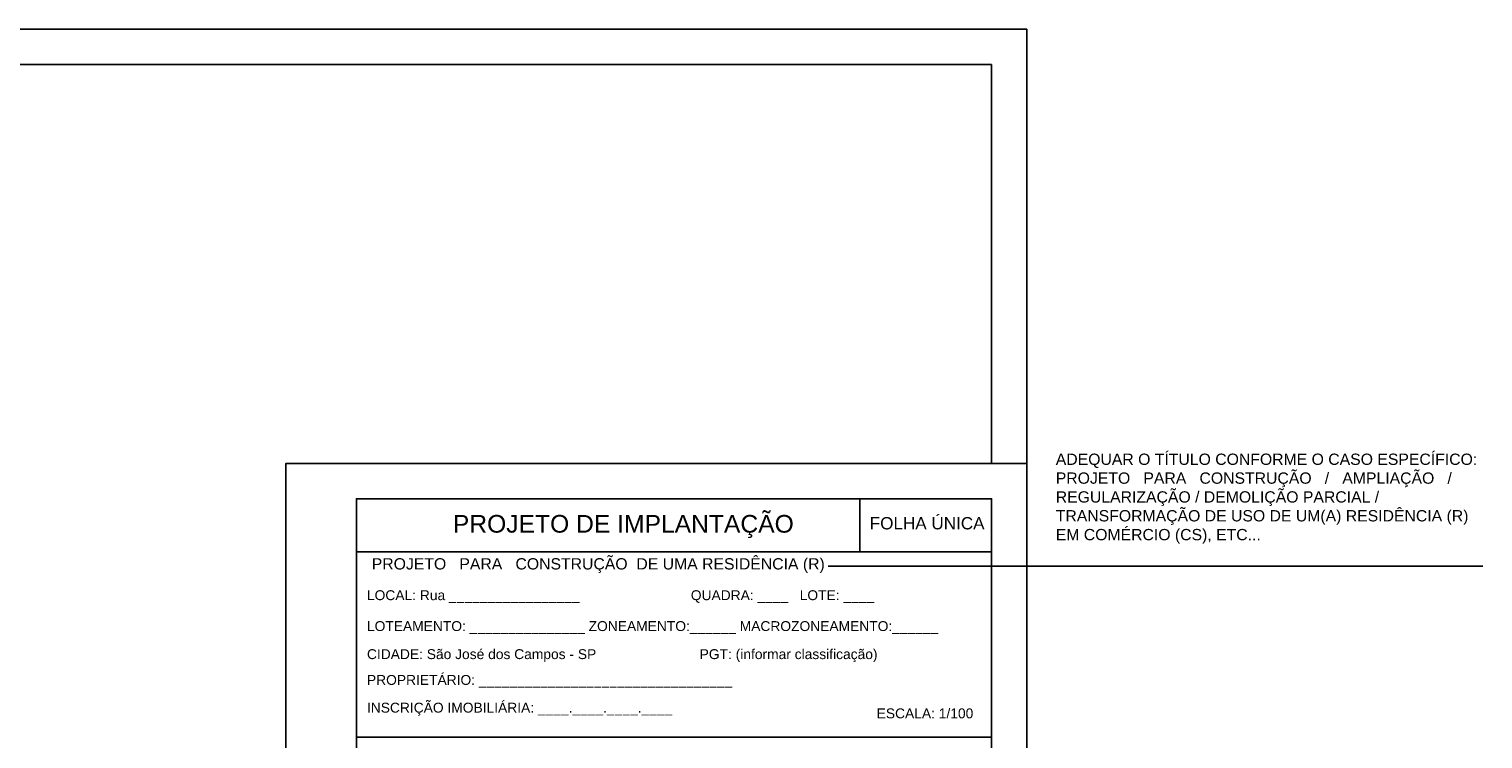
# Paper-space layout 'A1' of a CAD drawing. Header units: millimetres. Extents: x 1056 to 1880, y 204 to 669.
# Tile 4 of 4: x 1468 to 1880, y 468 to 669. Entities that reach past the tile are written whole.
import ezdxf
from ezdxf.enums import TextEntityAlignment as Align

# ---------------------------------------------------------------- set-up
doc = ezdxf.new("R2010")
doc.units = ezdxf.units.MM
for name, color, linetype in [('3', 3, 'Continuous'), ('HATCH', 2, 'Continuous'), ('Texto', 1, 'Continuous')]:
    doc.layers.add(name, color=color, linetype=linetype)
doc.styles.add('Arial', font='arial.ttf')

psp = doc.layouts.new('A1')

# ---------------------------------------------------------------- linework, layer by layer
at = {"layer": '3'}
for p, q in [((1166.452, 658.537), (1740.452, 658.537)), ((1740.452, 545.537), (1740.452, 658.537)), ((1740.452, 535.537), (1571.329, 535.537))]:
    psp.add_line(p, q, dxfattribs=at)
for points in [[(1156.452, 248.537), (1750.452, 248.537), (1750.452, 668.537), (1156.452, 668.537)], [(1540.452, 248.537), (1750.452, 248.537), (1750.452, 545.537), (1540.452, 545.537)], [(1560.452, 258.537), (1740.452, 258.537), (1740.452, 535.537), (1560.452, 535.537)]]:
    psp.add_lwpolyline(points, close=True, dxfattribs=at)
at = {"layer": 'HATCH'}
psp.add_line((1694.122, 516.486), (1879.733, 516.486), dxfattribs=at)
at = {"layer": 'Texto'}
for p, q in [((1703.149, 520.537), (1703.149, 535.537)), ((1560.452, 520.537), (1714.521, 520.537)), ((1714.521, 520.537), (1740.452, 520.537)), ((1560.452, 468.076), (1740.452, 468.076))]:
    psp.add_line(p, q, dxfattribs=at)

# ---------------------------------------------------------------- texts
at = {"layer": 'Texto', "color": 3, "style": 'Arial'}
psp.add_text('PROJETO DE IMPLANTAÇÃO', height=5, dxfattribs=at).set_placement((1636.094, 528.373), align=Align.MIDDLE)
at = {"layer": 'Texto', "style": 'Arial'}
psp.add_text('FOLHA ÚNICA', height=3.465, dxfattribs=at).set_placement((1722.205, 529.035), align=Align.MIDDLE)
for s, p in [('LOCAL: Rua _________________', (1563.432, 508.236)), ('QUADRA: ____   LOTE: ____  ', (1655.224, 508.236)), ('LOTEAMENTO: _______________ ZONEAMENTO:______ MACROZONEAMENTO:______', (1563.432, 499.488)), ('CIDADE: São José dos Campos - SP                             ', (1563.432, 491.542)), ('PGT: (informar classificação)', (1657.728, 491.542)), ('PROPRIETÁRIO: _________________________________', (1563.432, 484.241)), ('INSCRIÇÃO IMOBILIÁRIA: ____.____.____.____', (1563.432, 476.389)), ('ESCALA: 1/100', (1707.898, 474.774))]:
    psp.add_text(s, height=2.8, dxfattribs=at).set_placement(p, align=Align.MIDDLE_LEFT)
at = {"layer": 'Texto', "color": 2, "insert": (1758.664, 548.331), "char_height": 3.2, "attachment_point": 1, "style": 'Arial'}
psp.add_mtext_dynamic_manual_height_columns('\\pxt67,75,78;ADEQUAR O TÍTULO CONFORME O CASO ESPECÍFICO:\\PPROJETO   PARA   CONSTRUÇÃO   /   AMPLIAÇÃO   /  \\PREGULARIZAÇÃO / DEMOLIÇÃO PARCIAL / \\PTRANSFORMAÇÃO DE USO DE UM(A) RESIDÊNCIA (R)\\PEM COMÉRCIO (CS), ETC...', width=162.86347, gutter_width=2423.017, heights=[0], dxfattribs=at).dxf.set("width", 1628.6347)
at = {"layer": 'Texto', "insert": (1564.791, 518.717), "char_height": 3.2, "attachment_point": 1, "style": 'Arial'}
psp.add_mtext_dynamic_manual_height_columns('\\pxt67,75,78;PROJETO   PARA   CONSTRUÇÃO  DE UMA RESIDÊNCIA (R)', width=162.86347, gutter_width=2423.017, heights=[0], dxfattribs=at).dxf.set("width", 1628.6347)

doc.saveas('drawing.dxf')
